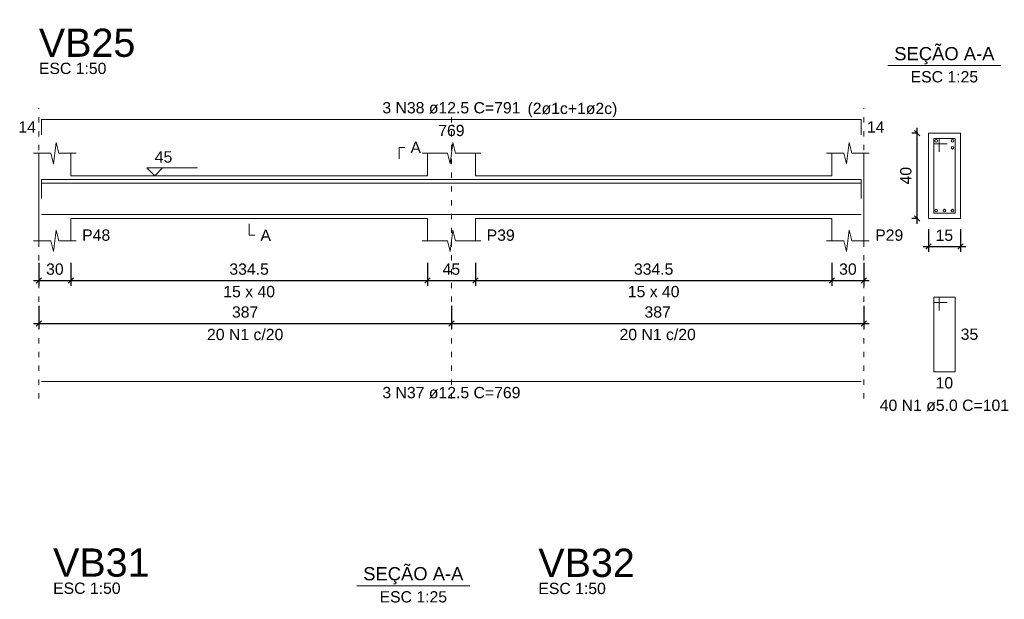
# Model space of a CAD drawing. Header units: millimetres. Extents: x 10906 to 25863, y 1966 to 4861.
# Tile 65 of 163: x 11298 to 11317, y 3006 to 3017. Entities that reach past the tile are written whole.
import ezdxf

# ---------------------------------------------------------------- set-up
doc = ezdxf.new("R2010")
doc.units = ezdxf.units.MM
doc.linetypes.add('DOT2', pattern=[3.175, 0, -3.175])
for name, color, linetype, lineweight in [('Descrição da armadura', 7, 'Continuous', 5), ('DT-Barras na forma', 40, 'Continuous', 5), ('DT-Barras no corte', 5, 'Continuous', 5), ('DT-Barras rebatidas', 40, 'Continuous', 5), ('DT-Cotas', 4, 'Continuous', 5), ('DT-Forma', 5, 'Continuous', 5), ('DT-Pontilhado', 7, 'DOT2', 5), ('DT-Textos', 7, 'Continuous', 5), ('DT-Título', 7, 'Continuous', 20), ('Textos armaduras', 7, 'Continuous', 5)]:
    doc.layers.add(name, color=color, linetype=linetype, lineweight=lineweight)
doc.styles.add('Arial', font='arial.ttf')
doc.styles.get("Standard").update_dxf_attribs({"font": 'arial.ttf'})
doc.dimstyles.new('UM_25.000000', dxfattribs={"dimtxt": 0.18, "dimasz": 0.1, "dimexe": 0.1, "dimexo": 0.2, "dimgap": 0, "dimtad": 1, "dimtih": 1, "dimtoh": 1, "dimdec": 1, "dimlfac": 25, "dimzin": 0, "dimdsep": 46, "dimtxsty": 'Standard', "dimcen": 0.09, "dimdle": 0.1, "dimclrd": 256, "dimclre": 256, "dimclrt": 7, "dimadec": 1, "dimazin": 2, "dimtfac": 1, "dimtdec": 1, "dimtofl": 0, "dimtmove": 0, "dimatfit": 3, "dimfxl": 1, "dimtolj": 1, "dimarcsym": 0})
doc.dimstyles.new('UM_50.000000', dxfattribs={"dimtxt": 0.18, "dimasz": 0.2, "dimexe": 0.2, "dimexo": 0.5, "dimgap": 0, "dimtad": 1, "dimtih": 1, "dimtoh": 1, "dimlfac": 50, "dimzin": 0, "dimdsep": 46, "dimtxsty": 'Standard', "dimcen": 0.09, "dimdle": 0.2, "dimclrd": 256, "dimclre": 256, "dimclrt": 7, "dimazin": 0, "dimtfac": 1, "dimtofl": 0, "dimtmove": 0, "dimatfit": 3, "dimfxl": 1, "dimtolj": 1, "dimtzin": 0, "dimarcsym": 0})

# ---------------------------------------------------------------- blocks, each defined once
blk = doc.blocks.new('_Oblique')
at = {"color": 0, "linetype": 'ByBlock', "lineweight": -2}
blk.add_line((-0.5, -0.5), (0.5, 0.5), dxfattribs=at)
blk = doc.blocks.new('*D236')
at = {"layer": 'Defpoints', "color": 0, "transparency": 16777216}
for p in [(11298.497, 3012.349), (11299.097, 3012.349), (11299.097, 3011.819)]:
    blk.add_point(p, dxfattribs=at)
at = {"layer": 'DT-Cotas', "lineweight": -2, "transparency": 16777216}
for p, q in [((11298.497, 3012.149), (11298.497, 3011.719)), ((11299.097, 3012.149), (11299.097, 3011.719)), ((11298.397, 3011.819), (11299.197, 3011.819))]:
    blk.add_line(p, q, dxfattribs=at)
at = {"layer": 'DT-Cotas', "lineweight": -2, "transparency": 16777216, "xscale": 0.1, "yscale": 0.1, "zscale": 0.1, "rotation": 180}
blk.add_blockref('_Oblique', (11298.497, 3011.819), dxfattribs=at)
at = {"layer": 'DT-Cotas', "lineweight": -2, "transparency": 16777216, "xscale": 0.1, "yscale": 0.1, "zscale": 0.1}
blk.add_blockref('_Oblique', (11299.097, 3011.819), dxfattribs=at)
at = {"layer": 'DT-Cotas', "color": 7, "transparency": 16777216, "insert": (11298.797, 3012.031), "char_height": 0.2118, "attachment_point": 5, "rotation": 0.0057, "style": 'Arial'}
blk.add_mtext('\\A1;30', dxfattribs=at)
blk = doc.blocks.new('*D237')
at = {"layer": 'Defpoints', "color": 0, "transparency": 16777216}
for p in [(11299.097, 3012.349), (11305.787, 3012.349), (11305.787, 3011.819)]:
    blk.add_point(p, dxfattribs=at)
at = {"layer": 'DT-Cotas', "lineweight": -2, "transparency": 16777216}
for p, q in [((11299.097, 3012.149), (11299.097, 3011.719)), ((11305.787, 3012.149), (11305.787, 3011.719)), ((11298.997, 3011.819), (11305.887, 3011.819))]:
    blk.add_line(p, q, dxfattribs=at)
at = {"layer": 'DT-Cotas', "lineweight": -2, "transparency": 16777216, "xscale": 0.1, "yscale": 0.1, "zscale": 0.1, "rotation": 180}
blk.add_blockref('_Oblique', (11299.097, 3011.819), dxfattribs=at)
at = {"layer": 'DT-Cotas', "lineweight": -2, "transparency": 16777216, "xscale": 0.1, "yscale": 0.1, "zscale": 0.1}
blk.add_blockref('_Oblique', (11305.787, 3011.819), dxfattribs=at)
at = {"layer": 'DT-Cotas', "color": 7, "transparency": 16777216, "insert": (11302.442, 3012.031), "char_height": 0.2118, "attachment_point": 5, "rotation": 0.0057, "style": 'Arial'}
blk.add_mtext('\\A1;334.5', dxfattribs=at)
blk = doc.blocks.new('*D238')
at = {"layer": 'Defpoints', "color": 0, "transparency": 16777216}
for p in [(11305.787, 3012.349), (11306.687, 3012.349), (11306.687, 3011.819)]:
    blk.add_point(p, dxfattribs=at)
at = {"layer": 'DT-Cotas', "lineweight": -2, "transparency": 16777216}
for p, q in [((11305.787, 3012.149), (11305.787, 3011.719)), ((11306.687, 3012.149), (11306.687, 3011.719)), ((11305.687, 3011.819), (11306.787, 3011.819))]:
    blk.add_line(p, q, dxfattribs=at)
at = {"layer": 'DT-Cotas', "lineweight": -2, "transparency": 16777216, "xscale": 0.1, "yscale": 0.1, "zscale": 0.1, "rotation": 180}
blk.add_blockref('_Oblique', (11305.787, 3011.819), dxfattribs=at)
at = {"layer": 'DT-Cotas', "lineweight": -2, "transparency": 16777216, "xscale": 0.1, "yscale": 0.1, "zscale": 0.1}
blk.add_blockref('_Oblique', (11306.687, 3011.819), dxfattribs=at)
at = {"layer": 'DT-Cotas', "color": 7, "transparency": 16777216, "insert": (11306.237, 3012.031), "char_height": 0.2118, "attachment_point": 5, "rotation": 0.0057, "style": 'Arial'}
blk.add_mtext('\\A1;45', dxfattribs=at)
blk = doc.blocks.new('*D239')
at = {"layer": 'Defpoints', "color": 0, "transparency": 16777216}
for p in [(11306.687, 3012.349), (11313.377, 3012.349), (11313.377, 3011.819)]:
    blk.add_point(p, dxfattribs=at)
at = {"layer": 'DT-Cotas', "lineweight": -2, "transparency": 16777216}
for p, q in [((11306.687, 3012.149), (11306.687, 3011.719)), ((11313.377, 3012.149), (11313.377, 3011.719)), ((11306.587, 3011.819), (11313.477, 3011.819))]:
    blk.add_line(p, q, dxfattribs=at)
at = {"layer": 'DT-Cotas', "lineweight": -2, "transparency": 16777216, "xscale": 0.1, "yscale": 0.1, "zscale": 0.1, "rotation": 180}
blk.add_blockref('_Oblique', (11306.687, 3011.819), dxfattribs=at)
at = {"layer": 'DT-Cotas', "lineweight": -2, "transparency": 16777216, "xscale": 0.1, "yscale": 0.1, "zscale": 0.1}
blk.add_blockref('_Oblique', (11313.377, 3011.819), dxfattribs=at)
at = {"layer": 'DT-Cotas', "color": 7, "transparency": 16777216, "insert": (11310.032, 3012.031), "char_height": 0.2118, "attachment_point": 5, "rotation": 0.0057, "style": 'Arial'}
blk.add_mtext('\\A1;334.5', dxfattribs=at)
blk = doc.blocks.new('*D240')
at = {"layer": 'Defpoints', "color": 0, "transparency": 16777216}
for p in [(11313.377, 3012.349), (11313.977, 3012.349), (11313.977, 3011.819)]:
    blk.add_point(p, dxfattribs=at)
at = {"layer": 'DT-Cotas', "lineweight": -2, "transparency": 16777216}
for p, q in [((11313.377, 3012.149), (11313.377, 3011.719)), ((11313.977, 3012.149), (11313.977, 3011.719)), ((11313.277, 3011.819), (11314.077, 3011.819))]:
    blk.add_line(p, q, dxfattribs=at)
at = {"layer": 'DT-Cotas', "lineweight": -2, "transparency": 16777216, "xscale": 0.1, "yscale": 0.1, "zscale": 0.1, "rotation": 180}
blk.add_blockref('_Oblique', (11313.377, 3011.819), dxfattribs=at)
at = {"layer": 'DT-Cotas', "lineweight": -2, "transparency": 16777216, "xscale": 0.1, "yscale": 0.1, "zscale": 0.1}
blk.add_blockref('_Oblique', (11313.977, 3011.819), dxfattribs=at)
at = {"layer": 'DT-Cotas', "color": 7, "transparency": 16777216, "insert": (11313.677, 3012.031), "char_height": 0.2118, "attachment_point": 5, "rotation": 0.0057, "style": 'Arial'}
blk.add_mtext('\\A1;30', dxfattribs=at)
blk = doc.blocks.new('*D241')
at = {"layer": 'Defpoints', "color": 0, "transparency": 16777216}
for p in [(11298.497, 3011.544), (11306.237, 3011.544), (11306.237, 3011.014)]:
    blk.add_point(p, dxfattribs=at)
at = {"layer": 'DT-Cotas', "lineweight": -2, "transparency": 16777216}
for p, q in [((11298.497, 3011.344), (11298.497, 3010.914)), ((11306.237, 3011.344), (11306.237, 3010.914)), ((11298.397, 3011.014), (11306.337, 3011.014))]:
    blk.add_line(p, q, dxfattribs=at)
at = {"layer": 'DT-Cotas', "lineweight": -2, "transparency": 16777216, "xscale": 0.1, "yscale": 0.1, "zscale": 0.1, "rotation": 180}
blk.add_blockref('_Oblique', (11298.497, 3011.014), dxfattribs=at)
at = {"layer": 'DT-Cotas', "lineweight": -2, "transparency": 16777216, "xscale": 0.1, "yscale": 0.1, "zscale": 0.1}
blk.add_blockref('_Oblique', (11306.237, 3011.014), dxfattribs=at)
at = {"layer": 'DT-Cotas', "color": 7, "transparency": 16777216, "insert": (11302.367, 3011.226), "char_height": 0.2118, "attachment_point": 5, "rotation": 0.0057, "style": 'Arial'}
blk.add_mtext('\\A1;387', dxfattribs=at)
blk = doc.blocks.new('*D242')
at = {"layer": 'Defpoints', "color": 0, "transparency": 16777216}
for p in [(11306.237, 3011.544), (11313.977, 3011.544), (11313.977, 3011.014)]:
    blk.add_point(p, dxfattribs=at)
at = {"layer": 'DT-Cotas', "lineweight": -2, "transparency": 16777216}
for p, q in [((11306.237, 3011.344), (11306.237, 3010.914)), ((11313.977, 3011.344), (11313.977, 3010.914)), ((11306.137, 3011.014), (11314.077, 3011.014))]:
    blk.add_line(p, q, dxfattribs=at)
at = {"layer": 'DT-Cotas', "lineweight": -2, "transparency": 16777216, "xscale": 0.1, "yscale": 0.1, "zscale": 0.1, "rotation": 180}
blk.add_blockref('_Oblique', (11306.237, 3011.014), dxfattribs=at)
at = {"layer": 'DT-Cotas', "lineweight": -2, "transparency": 16777216, "xscale": 0.1, "yscale": 0.1, "zscale": 0.1}
blk.add_blockref('_Oblique', (11313.977, 3011.014), dxfattribs=at)
at = {"layer": 'DT-Cotas', "color": 7, "transparency": 16777216, "insert": (11310.107, 3011.226), "char_height": 0.2118, "attachment_point": 5, "rotation": 0.0057, "style": 'Arial'}
blk.add_mtext('\\A1;387', dxfattribs=at)
blk = doc.blocks.new('*D243')
at = {"layer": 'Defpoints', "color": 0, "transparency": 16777216}
for p in [(11314.975, 3014.584), (11315.187, 3014.584), (11315.187, 3012.984)]:
    blk.add_point(p, dxfattribs=at)
at = {"layer": 'DT-Cotas', "lineweight": -2, "transparency": 16777216}
for p, q in [((11314.975, 3012.884), (11314.975, 3014.684)), ((11314.987, 3014.584), (11314.875, 3014.584)), ((11314.987, 3012.984), (11314.875, 3012.984))]:
    blk.add_line(p, q, dxfattribs=at)
at = {"layer": 'DT-Cotas', "lineweight": -2, "transparency": 16777216, "xscale": 0.1, "yscale": 0.1, "zscale": 0.1}
for p, rotation in [((11314.975, 3014.584), 90), ((11314.975, 3012.984), 270)]:
    blk.add_blockref('_Oblique', p, dxfattribs=dict(at, rotation=rotation))
at = {"layer": 'DT-Cotas', "color": 7, "transparency": 16777216, "insert": (11314.764, 3013.784), "char_height": 0.2118, "attachment_point": 5, "rotation": 90, "style": 'Arial'}
blk.add_mtext('\\A1;40', dxfattribs=at)
blk = doc.blocks.new('*D244')
at = {"layer": 'Defpoints', "color": 0, "transparency": 16777216}
for p in [(11315.187, 3012.984), (11315.787, 3012.984), (11315.787, 3012.455)]:
    blk.add_point(p, dxfattribs=at)
at = {"layer": 'DT-Cotas', "lineweight": -2, "transparency": 16777216}
for p, q in [((11315.187, 3012.784), (11315.187, 3012.355)), ((11315.787, 3012.784), (11315.787, 3012.355)), ((11315.087, 3012.455), (11315.887, 3012.455))]:
    blk.add_line(p, q, dxfattribs=at)
at = {"layer": 'DT-Cotas', "lineweight": -2, "transparency": 16777216, "xscale": 0.1, "yscale": 0.1, "zscale": 0.1, "rotation": 180}
blk.add_blockref('_Oblique', (11315.187, 3012.455), dxfattribs=at)
at = {"layer": 'DT-Cotas', "lineweight": -2, "transparency": 16777216, "xscale": 0.1, "yscale": 0.1, "zscale": 0.1}
blk.add_blockref('_Oblique', (11315.787, 3012.455), dxfattribs=at)
at = {"layer": 'DT-Cotas', "color": 7, "transparency": 16777216, "insert": (11315.487, 3012.666), "char_height": 0.2118, "attachment_point": 5, "rotation": 0.0057, "style": 'Arial'}
blk.add_mtext('\\A1;15', dxfattribs=at)

msp = doc.modelspace()

# ---------------------------------------------------------------- linework, layer by layer
at = {"layer": 'DT-Barras na forma'}
for p, q in [((11315.38722, 3014.48405), (11315.28722, 3014.48405)), ((11315.28722, 3014.48405), (11315.28722, 3013.08405)), ((11315.68722, 3014.48405), (11315.28722, 3014.48405)), ((11315.28722, 3014.48405), (11315.28722, 3014.38405)), ((11315.28722, 3014.38405), (11315.53722, 3014.38405)), ((11315.38722, 3014.23405), (11315.38722, 3014.48405)), ((11315.68722, 3013.08405), (11315.68722, 3014.48405)), ((11315.28722, 3013.08405), (11315.68722, 3013.08405))]:
    msp.add_line(p, q, dxfattribs=at)
for points in [[(11298.54745, 3013.42405), (11298.54745, 3013.71155), (11313.92745, 3013.71155), (11313.92745, 3013.42405)], [(11298.54745, 3013.35905), (11298.54745, 3013.64655), (11313.92745, 3013.64655), (11313.92745, 3013.35905)], [(11298.54745, 3013.05655), (11313.92745, 3013.05655)]]:
    msp.add_lwpolyline(points, dxfattribs=at)
at = {"layer": 'DT-Barras no corte'}
for centre in [(11315.33222, 3014.43905), (11315.64222, 3014.43905), (11315.64222, 3014.30905), (11315.33222, 3013.12905), (11315.48722, 3013.12905), (11315.64222, 3013.12905)]:
    msp.add_circle(centre, 0.025, dxfattribs=at)
at = {"layer": 'DT-Barras rebatidas'}
for p, q in [((11298.54745, 3014.55365), (11298.54745, 3014.84115)), ((11298.54745, 3014.84115), (11313.92745, 3014.84115)), ((11313.92745, 3014.84115), (11313.92745, 3014.55365)), ((11315.38722, 3011.50735), (11315.28722, 3011.50735)), ((11315.28722, 3011.50735), (11315.28722, 3010.10735)), ((11315.68722, 3011.50735), (11315.28722, 3011.50735)), ((11315.28722, 3011.50735), (11315.28722, 3011.40735)), ((11315.28722, 3011.40735), (11315.53722, 3011.40735)), ((11315.38722, 3011.25735), (11315.38722, 3011.50735)), ((11315.68722, 3010.10735), (11315.68722, 3011.50735)), ((11315.28722, 3010.10735), (11315.68722, 3010.10735)), ((11298.54745, 3009.92191), (11313.92745, 3009.92191))]:
    msp.add_line(p, q, dxfattribs=at)
at = {"layer": 'DT-Forma'}
for p, q in [((11315.78722, 3014.58405), (11315.18722, 3014.58405)), ((11315.18722, 3014.58405), (11315.18722, 3014.58405)), ((11315.18722, 3014.58405), (11315.18722, 3012.98405)), ((11315.78722, 3012.98405), (11315.78722, 3014.58405)), ((11315.78722, 3014.58405), (11315.78722, 3014.58405)), ((11298.77245, 3014.00765), (11298.82245, 3014.40765)), ((11298.82245, 3014.40765), (11298.87245, 3014.20765)), ((11306.21245, 3014.00765), (11306.26245, 3014.40765)), ((11306.26245, 3014.40765), (11306.31245, 3014.20765)), ((11313.65245, 3014.00765), (11313.70245, 3014.40765)), ((11313.70245, 3014.40765), (11313.75245, 3014.20765)), ((11298.39745, 3014.20765), (11298.72245, 3014.20765)), ((11298.49745, 3013.78405), (11298.49745, 3014.20765)), ((11298.72245, 3014.20765), (11298.77245, 3014.00765)), ((11298.87245, 3014.20765), (11299.19745, 3014.20765)), ((11299.09745, 3014.20765), (11299.09745, 3013.78405)), ((11305.68745, 3014.20765), (11306.16245, 3014.20765)), ((11305.78745, 3013.78405), (11305.78745, 3014.20765)), ((11306.16245, 3014.20765), (11306.21245, 3014.00765)), ((11306.31245, 3014.20765), (11306.78745, 3014.20765)), ((11306.68745, 3014.20765), (11306.68745, 3013.78405)), ((11313.27745, 3014.20765), (11313.60245, 3014.20765)), ((11313.37745, 3013.78405), (11313.37745, 3014.20765)), ((11313.60245, 3014.20765), (11313.65245, 3014.00765)), ((11313.75245, 3014.20765), (11314.07745, 3014.20765)), ((11313.97745, 3014.20765), (11313.97745, 3013.78405)), ((11299.09745, 3013.78405), (11305.78745, 3013.78405)), ((11306.68745, 3013.78405), (11313.37745, 3013.78405)), ((11298.49745, 3012.98405), (11298.49745, 3012.56045)), ((11299.09745, 3012.56045), (11299.09745, 3012.98405)), ((11299.09745, 3012.98405), (11305.78745, 3012.98405)), ((11305.78745, 3012.98405), (11305.78745, 3012.56045)), ((11306.68745, 3012.56045), (11306.68745, 3012.98405)), ((11306.68745, 3012.98405), (11313.37745, 3012.98405)), ((11313.37745, 3012.98405), (11313.37745, 3012.56045)), ((11313.97745, 3012.56045), (11313.97745, 3012.98405)), ((11315.18722, 3012.98405), (11315.78722, 3012.98405)), ((11315.18722, 3012.98405), (11315.18722, 3012.98405)), ((11315.78722, 3012.98405), (11315.78722, 3012.98405)), ((11298.77245, 3012.36045), (11298.82245, 3012.76045)), ((11298.82245, 3012.76045), (11298.87245, 3012.56045)), ((11306.21245, 3012.36045), (11306.26245, 3012.76045)), ((11306.26245, 3012.76045), (11306.31245, 3012.56045)), ((11313.65245, 3012.36045), (11313.70245, 3012.76045)), ((11313.70245, 3012.76045), (11313.75245, 3012.56045)), ((11298.39745, 3012.56045), (11298.72245, 3012.56045)), ((11298.72245, 3012.56045), (11298.77245, 3012.36045)), ((11298.87245, 3012.56045), (11299.19745, 3012.56045)), ((11305.68745, 3012.56045), (11306.16245, 3012.56045)), ((11306.16245, 3012.56045), (11306.21245, 3012.36045)), ((11306.31245, 3012.56045), (11306.78745, 3012.56045)), ((11313.27745, 3012.56045), (11313.60245, 3012.56045)), ((11313.60245, 3012.56045), (11313.65245, 3012.36045)), ((11313.75245, 3012.56045), (11314.07745, 3012.56045))]:
    msp.add_line(p, q, dxfattribs=at)
at = {"layer": 'DT-Forma', "linetype": 'Continuous'}
for p, q in [((11298.49745, 3012.98405), (11298.49745, 3013.78405)), ((11313.97745, 3013.78405), (11313.97745, 3012.98405))]:
    msp.add_line(p, q, dxfattribs=at)
at = {"layer": 'DT-Pontilhado', "ltscale": 0.05}
for p, q in [((11298.49745, 3009.60421), (11298.49745, 3015.05295)), ((11306.23745, 3009.60421), (11306.23745, 3015.05295)), ((11313.97745, 3009.60421), (11313.97745, 3015.05295))]:
    msp.add_line(p, q, dxfattribs=at)
at = {"layer": 'DT-Textos'}
for p, q in [((11314.42822, 3015.84895), (11316.54622, 3015.84895)), ((11304.46349, 3006.09354), (11306.58149, 3006.09354))]:
    msp.add_line(p, q, dxfattribs=at)
for points in [[(11305.25795, 3014.10175), (11305.25795, 3014.31355), (11305.36385, 3014.31355)], [(11300.81945, 3013.93231), (11300.67119, 3013.78405), (11300.52293, 3013.93231), (11301.47603, 3013.93231)], [(11302.44245, 3012.87815), (11302.44245, 3012.66635), (11302.54835, 3012.66635)]]:
    msp.add_lwpolyline(points, dxfattribs=at)

# ---------------------------------------------------------------- texts
at = {"layer": 'Descrição da armadura', "linetype": 'Continuous', "char_height": 0.2118, "attachment_point": 8, "line_spacing_factor": 0.798, "style": 'Arial'}
for s, insert, width in [('3 N38 ø12.5 C=791', (11306.23745, 3014.94705), 5.1946527), ('20 N1 c/20', (11302.36745, 3010.69661), 2.8693417), ('20 N1 c/20', (11310.10745, 3010.69661), 2.8693417), ('3 N37 ø12.5 C=769', (11306.23745, 3009.60421), 5.1946527)]:
    msp.add_mtext(s, dxfattribs=dict(at, insert=insert, width=width))
at = {"layer": 'Descrição da armadura', "color": 7, "linetype": 'Continuous', "insert": (11315.48722, 3009.36605), "char_height": 0.2118, "width": 4.8647001, "attachment_point": 8, "line_spacing_factor": 0.798, "style": 'Arial'}
msp.add_mtext('40 N1 ø5.0 C=101', dxfattribs=at)
at = {"layer": 'DT-Textos', "line_spacing_factor": 0.798, "style": 'Arial'}
for s, insert, char_height, width, attachment_point in [('SEÇÃO A-A', (11315.48679, 3015.87378), 0.2471, 4.8395853, 8), ('ESC 1:50', (11298.49745, 3015.68835), 0.2118, 1.901901, 7), ('ESC 1:25', (11315.48722, 3015.53125), 0.2118, 1.901901, 8), ('(2ø1c+1ø2c)', (11307.66559, 3014.87678), 0.2118, 2.5310949, 7), ('A', (11305.46975, 3014.20765), 0.2118, 0.296372, 7), ('45', (11300.67119, 3014.02762), 0.2118, 0.4942426, 7), ('P48', (11299.30925, 3012.56045), 0.2118, 0.7906146, 7), ('A', (11302.65425, 3012.56045), 0.2118, 0.296372, 7), ('P39', (11306.89925, 3012.56045), 0.2118, 0.7906146, 7), ('P29', (11314.18925, 3012.56045), 0.2118, 0.7906146, 7), ('15 x 40', (11302.44245, 3011.50145), 0.2118, 1.45756, 8), ('15 x 40', (11310.03245, 3011.50145), 0.2118, 1.45756, 8), ('SEÇÃO A-A', (11305.52249, 3006.11836), 0.2471, 4.8395853, 8), ('ESC 1:50', (11298.7636, 3005.93744), 0.2118, 1.901901, 7), ('ESC 1:50', (11307.86878, 3005.93294), 0.2118, 1.901901, 7), ('ESC 1:25', (11305.52249, 3005.77584), 0.2118, 1.901901, 8)]:
    msp.add_mtext(s, dxfattribs=dict(at, insert=insert, char_height=char_height, width=width, attachment_point=attachment_point))
at = {"layer": 'DT-Título', "char_height": 0.5295, "width": 3.2609597, "attachment_point": 7, "line_spacing_factor": 0.798, "style": 'Arial'}
for s, insert in [('VB25', (11298.49745, 3016.00605)), ('VB31', (11298.7636, 3006.25514)), ('VB32', (11307.86878, 3006.25064))]:
    msp.add_mtext(s, dxfattribs=dict(at, insert=insert))
at = {"layer": 'Textos armaduras', "linetype": 'Continuous', "char_height": 0.2118, "attachment_point": 7, "line_spacing_factor": 0.798, "style": 'Arial'}
for s, insert, width in [('14', (11298.11159, 3014.5915), 0.6599051), ('14', (11314.03335, 3014.5915), 0.6599051), ('769', (11305.98998, 3014.52345), 0.9898577)]:
    msp.add_mtext(s, dxfattribs=dict(at, insert=insert, width=width))
at = {"layer": 'Textos armaduras', "color": 7, "linetype": 'Continuous', "char_height": 0.2118, "width": 0.6599051, "attachment_point": 7, "line_spacing_factor": 0.798, "style": 'Arial'}
for s, insert in [('35', (11315.79312, 3010.70145)), ('10', (11315.32225, 3009.78965))]:
    msp.add_mtext(s, dxfattribs=dict(at, insert=insert))

# ---------------------------------------------------------------- dimensions: what is measured, and where the dimension line sits
at = {"layer": 'DT-Cotas'}
dim = msp.add_linear_dim(base=(11314.97542, 3014.58405), p1=(11315.18722, 3012.98405), p2=(11315.18722, 3014.58405), angle=90, dimstyle='UM_25.000000', override={"dimtxt": 0.2118, "dimasz": 0.1, "dimexe": 0.1, "dimexo": 0.2, "dimtad": 1, "dimtih": 0, "dimtoh": 0, "dimdec": 1, "dimlfac": 25, "dimzin": 8, "dimtxsty": 'Arial', "dimblk": 'Oblique', "dimblk1": 'Oblique', "dimblk2": 'Oblique', "dimsah": 1, "dimdle": 0.1, "dimse1": 0, "dimse2": 0, "dimclrt": 7, "dimadec": 1, "dimazin": 3, "dimtmove": 2, "dimldrblk": 'Oblique'}, dxfattribs=at)
dim.commit()
dim.dimension.update_dxf_attribs({"geometry": '*D243', "text_midpoint": (11314.76362, 3013.78405), "dimtype": 160, "text_rotation": 90})
for base, p1, p2, dimstyle, override, picture, middle in [((11315.78722, 3012.45455), (11315.18722, 3012.98405), (11315.78722, 3012.98405), 'UM_25.000000', {"dimtxt": 0.2118, "dimasz": 0.1, "dimexe": 0.1, "dimexo": 0.2, "dimtad": 1, "dimtih": 0, "dimtoh": 0, "dimdec": 1, "dimlfac": 25, "dimzin": 8, "dimtxsty": 'Arial', "dimblk": 'Oblique', "dimblk1": 'Oblique', "dimblk2": 'Oblique', "dimsah": 1, "dimdle": 0.1, "dimse1": 0, "dimse2": 0, "dimclrt": 7, "dimadec": 1, "dimazin": 3, "dimtmove": 2, "dimldrblk": 'Oblique'}, '*D244', (11315.48722, 3012.66635)), ((11299.09745, 3011.81915), (11298.49745, 3012.34865), (11299.09745, 3012.34865), 'UM_50.000000', {"dimtxt": 0.2118, "dimasz": 0.1, "dimexe": 0.1, "dimexo": 0.2, "dimtad": 1, "dimtih": 0, "dimtoh": 0, "dimdec": 1, "dimlfac": 50, "dimzin": 8, "dimtxsty": 'Arial', "dimblk": 'Oblique', "dimblk1": 'Oblique', "dimblk2": 'Oblique', "dimsah": 1, "dimdle": 0.1, "dimse1": 0, "dimse2": 0, "dimclrt": 7, "dimadec": 1, "dimazin": 3, "dimtmove": 2, "dimldrblk": 'Oblique'}, '*D236', (11298.79745, 3012.03095)), ((11305.78745, 3011.81915), (11299.09745, 3012.34865), (11305.78745, 3012.34865), 'UM_50.000000', {"dimtxt": 0.2118, "dimasz": 0.1, "dimexe": 0.1, "dimexo": 0.2, "dimtad": 1, "dimtih": 0, "dimtoh": 0, "dimdec": 1, "dimlfac": 50, "dimzin": 8, "dimtxsty": 'Arial', "dimblk": 'Oblique', "dimblk1": 'Oblique', "dimblk2": 'Oblique', "dimsah": 1, "dimdle": 0.1, "dimse1": 0, "dimse2": 0, "dimclrt": 7, "dimadec": 1, "dimazin": 3, "dimtmove": 2, "dimldrblk": 'Oblique'}, '*D237', (11302.44245, 3012.03095)), ((11306.68745, 3011.81915), (11305.78745, 3012.34865), (11306.68745, 3012.34865), 'UM_50.000000', {"dimtxt": 0.2118, "dimasz": 0.1, "dimexe": 0.1, "dimexo": 0.2, "dimtad": 1, "dimtih": 0, "dimtoh": 0, "dimdec": 1, "dimlfac": 50, "dimzin": 8, "dimtxsty": 'Arial', "dimblk": 'Oblique', "dimblk1": 'Oblique', "dimblk2": 'Oblique', "dimsah": 1, "dimdle": 0.1, "dimse1": 0, "dimse2": 0, "dimclrt": 7, "dimadec": 1, "dimazin": 3, "dimtmove": 2, "dimldrblk": 'Oblique'}, '*D238', (11306.23745, 3012.03095)), ((11313.37745, 3011.81915), (11306.68745, 3012.34865), (11313.37745, 3012.34865), 'UM_50.000000', {"dimtxt": 0.2118, "dimasz": 0.1, "dimexe": 0.1, "dimexo": 0.2, "dimtad": 1, "dimtih": 0, "dimtoh": 0, "dimdec": 1, "dimlfac": 50, "dimzin": 8, "dimtxsty": 'Arial', "dimblk": 'Oblique', "dimblk1": 'Oblique', "dimblk2": 'Oblique', "dimsah": 1, "dimdle": 0.1, "dimse1": 0, "dimse2": 0, "dimclrt": 7, "dimadec": 1, "dimazin": 3, "dimtmove": 2, "dimldrblk": 'Oblique'}, '*D239', (11310.03245, 3012.03095)), ((11313.97745, 3011.81915), (11313.37745, 3012.34865), (11313.97745, 3012.34865), 'UM_50.000000', {"dimtxt": 0.2118, "dimasz": 0.1, "dimexe": 0.1, "dimexo": 0.2, "dimtad": 1, "dimtih": 0, "dimtoh": 0, "dimdec": 1, "dimlfac": 50, "dimzin": 8, "dimtxsty": 'Arial', "dimblk": 'Oblique', "dimblk1": 'Oblique', "dimblk2": 'Oblique', "dimsah": 1, "dimdle": 0.1, "dimse1": 0, "dimse2": 0, "dimclrt": 7, "dimadec": 1, "dimazin": 3, "dimtmove": 2, "dimldrblk": 'Oblique'}, '*D240', (11313.67745, 3012.03095)), ((11306.23745, 3011.01431), (11298.49745, 3011.54381), (11306.23745, 3011.54381), 'UM_50.000000', {"dimtxt": 0.2118, "dimasz": 0.1, "dimexe": 0.1, "dimexo": 0.2, "dimtad": 1, "dimtih": 0, "dimtoh": 0, "dimdec": 1, "dimlfac": 50, "dimzin": 8, "dimtxsty": 'Arial', "dimblk": 'Oblique', "dimblk1": 'Oblique', "dimblk2": 'Oblique', "dimsah": 1, "dimdle": 0.1, "dimse1": 0, "dimse2": 0, "dimclrt": 7, "dimadec": 1, "dimazin": 3, "dimtmove": 2, "dimldrblk": 'Oblique'}, '*D241', (11302.36745, 3011.22611)), ((11313.97745, 3011.01431), (11306.23745, 3011.54381), (11313.97745, 3011.54381), 'UM_50.000000', {"dimtxt": 0.2118, "dimasz": 0.1, "dimexe": 0.1, "dimexo": 0.2, "dimtad": 1, "dimtih": 0, "dimtoh": 0, "dimdec": 1, "dimlfac": 50, "dimzin": 8, "dimtxsty": 'Arial', "dimblk": 'Oblique', "dimblk1": 'Oblique', "dimblk2": 'Oblique', "dimsah": 1, "dimdle": 0.1, "dimse1": 0, "dimse2": 0, "dimclrt": 7, "dimadec": 1, "dimazin": 3, "dimtmove": 2, "dimldrblk": 'Oblique'}, '*D242', (11310.10745, 3011.22611))]:
    dim = msp.add_linear_dim(base=base, p1=p1, p2=p2, dimstyle=dimstyle, override=override, dxfattribs=at)
    dim.commit()
    dim.dimension.update_dxf_attribs({"geometry": picture, "text_midpoint": middle, "dimtype": 160, "text_rotation": 0.00573})

doc.saveas('drawing.dxf')
